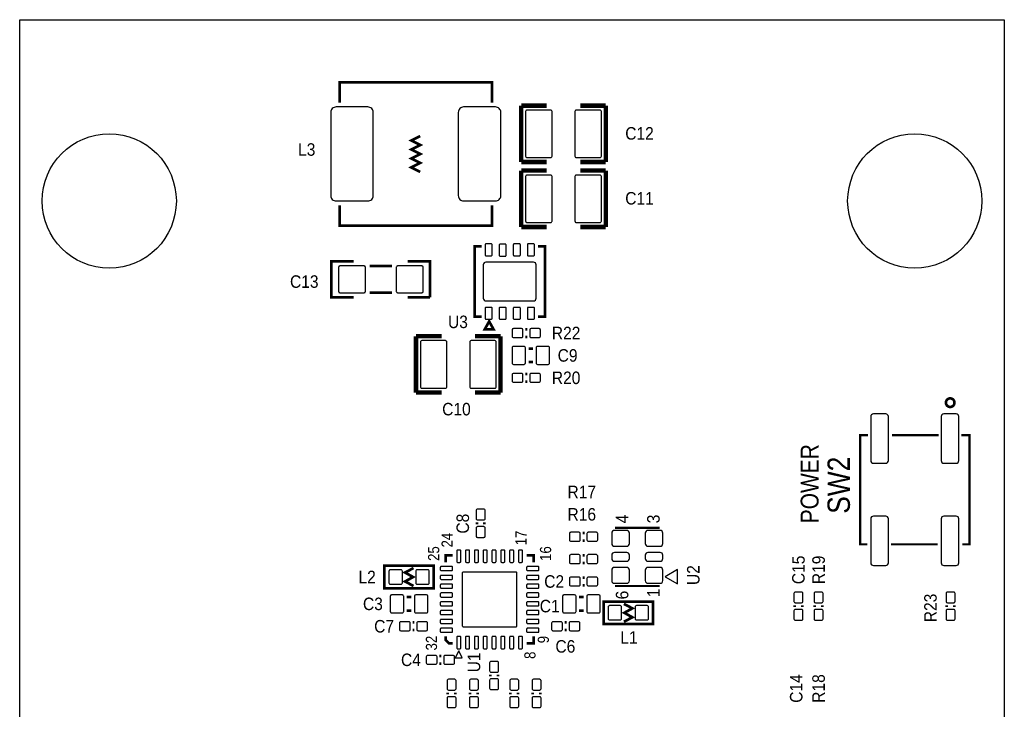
# Model space of a CAD drawing. Extents: x 0 to 2.2, y -0.97 to 6.75.
# Tile 3 of 3: x 0 to 2.2, y 5.21 to 6.75. Entities that reach past the tile are written whole.
import ezdxf
from ezdxf.enums import TextEntityAlignment as Align

# ---------------------------------------------------------------- set-up
doc = ezdxf.new("R2010")
doc.units = 0
for name, color, linetype in [('DESIGN_OUTLINE', 7, 'CONTINUOUS'), ('SILKSCREEN_TOP', 40, 'CONTINUOUS'), ('TOP', 103, 'CONTINUOUS')]:
    doc.layers.add(name, color=color, linetype=linetype)

msp = doc.modelspace()

# ---------------------------------------------------------------- linework, layer by layer
at = {"layer": 'DESIGN_OUTLINE'}
msp.add_lwpolyline([(0, 0), (0, 6.75), (2.2, 6.75), (2.2, 0)], close=True, dxfattribs=at)
at = {"layer": 'SILKSCREEN_TOP'}
for points, const_width in [([(1.055, 6.565), (1.055, 6.61), (0.715, 6.61), (0.715, 6.565)], 0.006), ([(1.12051, 6.43201), (1.12051, 6.55799)], 0.01), ([(1.12051, 6.55799), (1.1775, 6.55799)], 0.01), ([(1.30949, 6.55799), (1.2525, 6.55799)], 0.01), ([(1.30949, 6.43201), (1.30949, 6.55799)], 0.01), ([(0.895, 6.41), (0.875, 6.42), (0.895, 6.43), (0.875, 6.44), (0.895, 6.45), (0.875, 6.46), (0.895, 6.47), (0.875, 6.48), (0.895, 6.49)], 0.006), ([(1.1775, 6.43201), (1.12051, 6.43201)], 0.01), ([(1.2525, 6.43201), (1.30949, 6.43201)], 0.01), ([(1.12051, 6.28701), (1.12051, 6.41299)], 0.01), ([(1.12051, 6.41299), (1.1775, 6.41299)], 0.01), ([(1.30949, 6.41299), (1.2525, 6.41299)], 0.01), ([(1.30949, 6.28701), (1.30949, 6.41299)], 0.01), ([(1.055, 6.335), (1.055, 6.29), (0.715, 6.29), (0.715, 6.335)], 0.006), ([(1.1775, 6.28701), (1.12051, 6.28701)], 0.01), ([(1.2525, 6.28701), (1.30949, 6.28701)], 0.01), ([(1.03201, 6.24374), (1.01626, 6.24374), (1.01626, 6.08626), (1.03201, 6.08626)], 0.006), ([(1.15799, 6.24374), (1.17374, 6.24374), (1.17374, 6.08626), (1.15799, 6.08626)], 0.006), ([(0.74623, 6.12996), (0.69623, 6.12996), (0.69623, 6.20996), (0.74623, 6.20996)], 0.006), ([(0.867, 6.21), (0.917, 6.21), (0.917, 6.13)], 0.006), ([(0.832, 6.2), (0.782, 6.2)], 0.006), ([(0.832, 6.14), (0.782, 6.14)], 0.006), ([(0.917, 6.13), (0.867, 6.13)], 0.006), ([(1.04894, 6.07597), (1.03894, 6.05797), (1.05894, 6.05797), (1.04894, 6.07597)], 0.006), ([(1.134, 6.0585), (1.13, 6.0585)], 0.006), ([(0.9425, 6.04299), (0.88551, 6.04299)], 0.01), ([(0.88551, 6.04299), (0.88551, 5.91701)], 0.01), ([(1.0175, 6.04299), (1.07449, 6.04299)], 0.01), ([(1.07449, 6.04299), (1.07449, 5.91701)], 0.01), ([(1.134, 6.0415), (1.13, 6.0415)], 0.006), ([(1.137, 6.015), (1.147, 6.015)], 0.006), ([(1.137, 5.985), (1.147, 5.985)], 0.006), ([(1.13, 5.9585), (1.134, 5.9585)], 0.006), ([(1.13, 5.9415), (1.134, 5.9415)], 0.006), ([(0.88551, 5.91701), (0.9425, 5.91701)], 0.01), ([(1.07449, 5.91701), (1.0175, 5.91701)], 0.01), ([(1.89567, 5.82205), (1.87795, 5.82205), (1.87795, 5.57795), (1.8937, 5.57795)], 0.005), ([(2.05315, 5.82205), (1.94882, 5.82205)], 0.005), ([(2.1063, 5.57795), (2.12205, 5.57795), (2.12205, 5.82205), (2.10433, 5.82205)], 0.005), ([(1.0215, 5.627), (1.0215, 5.623)], 0.006), ([(1.0385, 5.627), (1.0385, 5.623)], 0.006), ([(1.43, 5.615), (1.33, 5.615)], 0.005), ([(1.262, 5.6035), (1.258, 5.6035)], 0.006), ([(1.262, 5.5865), (1.258, 5.5865)], 0.006), ([(1.94685, 5.57795), (2.05118, 5.57795)], 0.005), ([(0.96732, 5.55343), (0.95157, 5.55343), (0.95157, 5.53768)], 0.006), ([(1.14843, 5.53768), (1.14843, 5.55343), (1.13268, 5.55343)], 0.006), ([(1.262, 5.5535), (1.258, 5.5535)], 0.006), ([(0.815, 5.53), (0.925, 5.53), (0.925, 5.48), (0.815, 5.48), (0.815, 5.53)], 0.006), ([(0.88, 5.525), (0.861, 5.515), (0.879, 5.505), (0.861, 5.495), (0.88, 5.485)], 0.006), ([(1.262, 5.5365), (1.258, 5.5365)], 0.006), ([(1.258, 5.5035), (1.262, 5.5035)], 0.006), ([(1.258, 5.4865), (1.262, 5.4865)], 0.006), ([(1.33, 5.485), (1.43, 5.485)], 0.005), ([(0.865, 5.46), (0.875, 5.46)], 0.006), ([(1.25, 5.46), (1.26, 5.46)], 0.006), ([(1.415, 5.4), (1.305, 5.4), (1.305, 5.45), (1.415, 5.45), (1.415, 5.4)], 0.006), ([(1.35, 5.405), (1.369, 5.415), (1.351, 5.425), (1.369, 5.435), (1.35, 5.445)], 0.006), ([(1.7315, 5.442), (1.7315, 5.438)], 0.006), ([(1.7485, 5.442), (1.7485, 5.438)], 0.006), ([(1.7765, 5.438), (1.7765, 5.442)], 0.006), ([(1.7935, 5.438), (1.7935, 5.442)], 0.006), ([(2.0715, 5.438), (2.0715, 5.442)], 0.006), ([(2.0885, 5.438), (2.0885, 5.442)], 0.006), ([(0.865, 5.43), (0.875, 5.43)], 0.006), ([(1.25, 5.43), (1.26, 5.43)], 0.006), ([(0.878, 5.4035), (0.882, 5.4035)], 0.006), ([(1.222, 5.4035), (1.218, 5.4035)], 0.006), ([(0.878, 5.3865), (0.882, 5.3865)], 0.006), ([(0.95157, 5.37232), (0.95157, 5.36445), (0.95945, 5.35657), (0.96732, 5.35657)], 0.006), ([(1.13268, 5.35657), (1.14843, 5.35657), (1.14843, 5.37232)], 0.006), ([(1.222, 5.3865), (1.218, 5.3865)], 0.006), ([(0.938, 5.3285), (0.942, 5.3285)], 0.006), ([(0.938, 5.3115), (0.942, 5.3115)], 0.006), ([(1.0515, 5.283), (1.0515, 5.287)], 0.006), ([(1.0685, 5.283), (1.0685, 5.287)], 0.006), ([(0.9565, 5.243), (0.9565, 5.247)], 0.006), ([(0.9735, 5.243), (0.9735, 5.247)], 0.006), ([(1.0065, 5.243), (1.0065, 5.247)], 0.006), ([(1.0235, 5.243), (1.0235, 5.247)], 0.006), ([(1.0965, 5.243), (1.0965, 5.247)], 0.006), ([(1.1135, 5.243), (1.1135, 5.247)], 0.006), ([(1.1465, 5.243), (1.1465, 5.247)], 0.006), ([(1.1635, 5.243), (1.1635, 5.247)], 0.006)]:
    msp.add_lwpolyline(points, dxfattribs=dict(at, const_width=const_width))
at = {"layer": 'SILKSCREEN_TOP', "const_width": 0.00591}
msp.add_lwpolyline([(2.08866, 5.89449, 1.000123), (2.06951, 5.89449, 0.999877), (2.08866, 5.89449)], format="xyb", dxfattribs=at)
at = {"layer": 'SILKSCREEN_TOP'}
for points in [[(1.44203, 5.50576), (1.46959, 5.49001), (1.46959, 5.5215)], [(0.98109, 5.33984), (0.97322, 5.3241), (0.98898, 5.3241)]]:
    msp.add_lwpolyline(points, close=True, dxfattribs=at)
at = {"layer": 'TOP'}
for points in [[(0.778, 6.555), (0.707, 6.555, 0.414214), (0.695, 6.543), (0.695, 6.357, 0.414214), (0.707, 6.345), (0.778, 6.345, 0.414214), (0.79, 6.357), (0.79, 6.543, 0.414214)], [(1.063, 6.555), (0.992, 6.555, 0.414214), (0.98, 6.543), (0.98, 6.357, 0.414214), (0.992, 6.345), (1.063, 6.345, 0.414214), (1.075, 6.357), (1.075, 6.543, 0.414214)], [(1.13338, 6.442), (1.18638, 6.442, 0.414214), (1.18938, 6.445), (1.18938, 6.545, 0.414214), (1.18638, 6.548), (1.13338, 6.548, 0.414214), (1.13038, 6.545), (1.13038, 6.445, 0.414214)], [(1.24362, 6.442), (1.29662, 6.442, 0.414214), (1.29962, 6.445), (1.29962, 6.545, 0.414214), (1.29662, 6.548), (1.24362, 6.548, 0.414214), (1.24062, 6.545), (1.24062, 6.445, 0.414214)], [(1.13338, 6.297), (1.18638, 6.297, 0.414214), (1.18938, 6.3), (1.18938, 6.4, 0.414214), (1.18638, 6.403), (1.13338, 6.403, 0.414214), (1.13038, 6.4), (1.13038, 6.3, 0.414214)], [(1.24362, 6.297), (1.29662, 6.297, 0.414214), (1.29962, 6.3), (1.29962, 6.4, 0.414214), (1.29662, 6.403), (1.24362, 6.403, 0.414214), (1.24062, 6.4), (1.24062, 6.3, 0.414214)], [(1.05366, 6.24915), (1.04186, 6.24915, 0.415705), (1.03989, 6.24718), (1.03989, 6.22456, 0.415705), (1.04186, 6.22259), (1.05366, 6.22259, 0.415705), (1.05563, 6.22456), (1.05563, 6.24718, 0.415705)], [(1.08515, 6.24836), (1.07335, 6.24836, 0.415705), (1.07138, 6.24639), (1.07138, 6.22377, 0.415705), (1.07335, 6.2218), (1.08515, 6.2218, 0.415705), (1.08712, 6.22377), (1.08712, 6.24639, 0.415705)], [(1.11665, 6.24915), (1.10485, 6.24915, 0.415705), (1.10288, 6.24718), (1.10288, 6.22456, 0.415705), (1.10485, 6.22259), (1.11665, 6.22259, 0.415705), (1.11862, 6.22456), (1.11862, 6.24718, 0.415705)], [(1.14814, 6.24915), (1.13634, 6.24915, 0.415705), (1.13437, 6.24718), (1.13437, 6.22456, 0.415705), (1.13634, 6.22259), (1.14814, 6.22259, 0.415705), (1.15011, 6.22456), (1.15011, 6.24718, 0.415705)], [(1.04185, 6.12169), (1.14815, 6.12169, 0.414401), (1.15406, 6.1276), (1.15406, 6.2024, 0.414401), (1.14815, 6.20831), (1.04185, 6.20831, 0.414401), (1.03594, 6.2024), (1.03594, 6.1276, 0.414401)], [(0.7155, 6.14), (0.7695, 6.14, 0.414214), (0.7725, 6.143), (0.7725, 6.197, 0.414214), (0.7695, 6.2), (0.7155, 6.2, 0.414214), (0.7125, 6.197), (0.7125, 6.143, 0.414214)], [(0.8445, 6.14), (0.8985, 6.14, 0.414214), (0.9015, 6.143), (0.9015, 6.197, 0.414214), (0.8985, 6.2), (0.8445, 6.2, 0.414214), (0.8415, 6.197), (0.8415, 6.143, 0.414214)], [(1.05366, 6.10741), (1.04186, 6.10741, 0.415705), (1.03989, 6.10544), (1.03989, 6.08282, 0.415705), (1.04186, 6.08085), (1.05366, 6.08085, 0.415705), (1.05563, 6.08282), (1.05563, 6.10544, 0.415705)], [(1.08515, 6.10741), (1.07335, 6.10741, 0.415705), (1.07138, 6.10544), (1.07138, 6.08282, 0.415705), (1.07335, 6.08085), (1.08515, 6.08085, 0.415705), (1.08712, 6.08282), (1.08712, 6.10544, 0.415705)], [(1.11665, 6.10741), (1.10485, 6.10741, 0.415705), (1.10288, 6.10544), (1.10288, 6.08282, 0.415705), (1.10485, 6.08085), (1.11665, 6.08085, 0.415705), (1.11862, 6.08282), (1.11862, 6.10544, 0.415705)], [(1.14814, 6.10741), (1.13634, 6.10741, 0.415705), (1.13437, 6.10544), (1.13437, 6.08282, 0.415705), (1.13634, 6.08085), (1.14814, 6.08085, 0.415705), (1.15011, 6.08282), (1.15011, 6.10544, 0.415705)], [(1.1035, 6.04), (1.1215, 6.04, 0.414214), (1.1245, 6.043), (1.1245, 6.057, 0.414214), (1.1215, 6.06), (1.1035, 6.06, 0.414214), (1.1005, 6.057), (1.1005, 6.043, 0.414214)], [(1.1425, 6.04), (1.1605, 6.04, 0.414214), (1.1635, 6.043), (1.1635, 6.057, 0.414214), (1.1605, 6.06), (1.1425, 6.06, 0.414214), (1.1395, 6.057), (1.1395, 6.043, 0.414214)], [(0.95138, 6.033), (0.89838, 6.033, 0.414214), (0.89538, 6.03), (0.89538, 5.93, 0.414214), (0.89838, 5.927), (0.95138, 5.927, 0.414214), (0.95438, 5.93), (0.95438, 6.03, 0.414214)], [(1.06162, 6.033), (1.00862, 6.033, 0.414214), (1.00562, 6.03), (1.00562, 5.93, 0.414214), (1.00862, 5.927), (1.06162, 5.927, 0.414214), (1.06462, 5.93), (1.06462, 6.03, 0.414214)], [(1.127, 6.02), (1.103, 6.02, 0.414214), (1.1, 6.017), (1.1, 5.983, 0.414214), (1.103, 5.98), (1.127, 5.98, 0.414214), (1.13, 5.983), (1.13, 6.017, 0.414214)], [(1.181, 6.02), (1.157, 6.02, 0.414214), (1.154, 6.017), (1.154, 5.983, 0.414214), (1.157, 5.98), (1.181, 5.98, 0.414214), (1.184, 5.983), (1.184, 6.017, 0.414214)], [(1.1215, 5.96), (1.1035, 5.96, 0.414214), (1.1005, 5.957), (1.1005, 5.943, 0.414214), (1.1035, 5.94), (1.1215, 5.94, 0.414214), (1.1245, 5.943), (1.1245, 5.957, 0.414214)], [(1.1605, 5.96), (1.1425, 5.96, 0.414214), (1.1395, 5.957), (1.1395, 5.943, 0.414214), (1.1425, 5.94), (1.1605, 5.94, 0.414214), (1.1635, 5.943), (1.1635, 5.957, 0.414214)], [(1.90157, 5.86338), (1.90157, 5.76496, 0.414432), (1.90748, 5.75905), (1.93504, 5.75905, 0.414432), (1.94095, 5.76496), (1.94095, 5.86338, 0.414432), (1.93504, 5.86929), (1.90748, 5.86929, 0.414432)], [(2.05905, 5.86338), (2.05905, 5.76496, 0.414432), (2.06496, 5.75905), (2.09252, 5.75905, 0.414432), (2.09843, 5.76496), (2.09843, 5.86338, 0.414432), (2.09252, 5.86929), (2.06496, 5.86929, 0.414432)], [(1.04, 5.6355), (1.04, 5.6535, 0.414214), (1.037, 5.6565), (1.023, 5.6565, 0.414214), (1.02, 5.6535), (1.02, 5.6355, 0.414214), (1.023, 5.6325), (1.037, 5.6325, 0.414214)], [(1.90157, 5.63504), (1.90157, 5.53662, 0.414432), (1.90748, 5.53071), (1.93504, 5.53071, 0.414432), (1.94095, 5.53662), (1.94095, 5.63504, 0.414432), (1.93504, 5.64095), (1.90748, 5.64095, 0.414432)], [(2.05905, 5.63504), (2.05905, 5.53662, 0.414432), (2.06496, 5.53071), (2.09252, 5.53071, 0.414432), (2.09843, 5.53662), (2.09843, 5.63504, 0.414432), (2.09252, 5.64095), (2.06496, 5.64095, 0.414432)], [(1.04, 5.5965), (1.04, 5.6145, 0.414214), (1.037, 5.6175), (1.023, 5.6175, 0.414214), (1.02, 5.6145), (1.02, 5.5965, 0.414214), (1.023, 5.5935), (1.037, 5.5935, 0.414214)], [(1.2315, 5.585), (1.2495, 5.585, 0.414214), (1.2525, 5.588), (1.2525, 5.602, 0.414214), (1.2495, 5.605), (1.2315, 5.605, 0.414214), (1.2285, 5.602), (1.2285, 5.588, 0.414214)], [(1.2705, 5.585), (1.2885, 5.585, 0.414214), (1.2915, 5.588), (1.2915, 5.602, 0.414214), (1.2885, 5.605), (1.2705, 5.605, 0.414214), (1.2675, 5.602), (1.2675, 5.588, 0.414214)], [(1.36229, 5.57953), (1.36229, 5.60315, 0.41438), (1.35638, 5.60906), (1.32882, 5.60906, 0.41438), (1.32291, 5.60315), (1.32291, 5.57953, 0.41438), (1.32882, 5.57362), (1.35638, 5.57362, 0.41438)], [(1.43709, 5.57953), (1.43709, 5.60315, 0.41438), (1.43118, 5.60906), (1.40362, 5.60906, 0.41438), (1.39771, 5.60315), (1.39771, 5.57953, 0.41438), (1.40362, 5.57362), (1.43118, 5.57362, 0.41438)], [(0.98366, 5.56524), (0.97854, 5.56524, 0.414214), (0.97657, 5.56327), (0.97657, 5.53965, 0.414214), (0.97854, 5.53768), (0.98366, 5.53768, 0.414214), (0.98563, 5.53965), (0.98563, 5.56327, 0.414214)], [(1.00335, 5.56524), (0.99823, 5.56524, 0.414214), (0.99626, 5.56327), (0.99626, 5.53965, 0.414214), (0.99823, 5.53768), (1.00335, 5.53768, 0.414214), (1.00532, 5.53965), (1.00532, 5.56327, 0.414214)], [(1.02303, 5.56524), (1.01791, 5.56524, 0.414214), (1.01594, 5.56327), (1.01594, 5.53965, 0.414214), (1.01791, 5.53768), (1.02303, 5.53768, 0.414214), (1.025, 5.53965), (1.025, 5.56327, 0.414214)], [(1.04272, 5.56524), (1.0376, 5.56524, 0.414214), (1.03563, 5.56327), (1.03563, 5.53965, 0.414214), (1.0376, 5.53768), (1.04272, 5.53768, 0.414214), (1.04469, 5.53965), (1.04469, 5.56327, 0.414214)], [(1.0624, 5.56524), (1.05728, 5.56524, 0.414214), (1.05531, 5.56327), (1.05531, 5.53965, 0.414214), (1.05728, 5.53768), (1.0624, 5.53768, 0.414214), (1.06437, 5.53965), (1.06437, 5.56327, 0.414214)], [(1.08209, 5.56524), (1.07697, 5.56524, 0.414214), (1.075, 5.56327), (1.075, 5.53965, 0.414214), (1.07697, 5.53768), (1.08209, 5.53768, 0.414214), (1.08406, 5.53965), (1.08406, 5.56327, 0.414214)], [(1.10177, 5.56524), (1.09665, 5.56524, 0.414214), (1.09468, 5.56327), (1.09468, 5.53965, 0.414214), (1.09665, 5.53768), (1.10177, 5.53768, 0.414214), (1.10374, 5.53965), (1.10374, 5.56327, 0.414214)], [(1.12146, 5.56524), (1.11634, 5.56524, 0.414214), (1.11437, 5.56327), (1.11437, 5.53965, 0.414214), (1.11634, 5.53768), (1.12146, 5.53768, 0.414214), (1.12343, 5.53965), (1.12343, 5.56327, 0.414214)], [(1.2315, 5.535), (1.2495, 5.535, 0.414214), (1.2525, 5.538), (1.2525, 5.552, 0.414214), (1.2495, 5.555), (1.2315, 5.555, 0.414214), (1.2285, 5.552), (1.2285, 5.538, 0.414214)], [(1.2705, 5.535), (1.2885, 5.535, 0.414214), (1.2915, 5.538), (1.2915, 5.552, 0.414214), (1.2885, 5.555), (1.2705, 5.555, 0.414214), (1.2675, 5.552), (1.2675, 5.538, 0.414214)], [(1.36229, 5.54606), (1.36229, 5.55394, 0.414082), (1.35638, 5.55984), (1.32882, 5.55984, 0.414082), (1.32291, 5.55394), (1.32291, 5.54606, 0.414082), (1.32882, 5.54016), (1.35638, 5.54016, 0.414082)], [(1.43709, 5.54606), (1.43709, 5.55394, 0.414082), (1.43118, 5.55984), (1.40362, 5.55984, 0.414082), (1.39771, 5.55394), (1.39771, 5.54606, 0.414082), (1.40362, 5.54016), (1.43118, 5.54016, 0.414082)], [(0.93976, 5.52646), (0.93976, 5.52134, 0.414214), (0.94173, 5.51937), (0.96535, 5.51937, 0.414214), (0.96732, 5.52134), (0.96732, 5.52646, 0.414214), (0.96535, 5.52843), (0.94173, 5.52843, 0.414214)], [(1.16024, 5.52134), (1.16024, 5.52646, 0.414214), (1.15827, 5.52843), (1.13465, 5.52843, 0.414214), (1.13268, 5.52646), (1.13268, 5.52134, 0.414214), (1.13465, 5.51937), (1.15827, 5.51937, 0.414214)], [(1.36229, 5.49685), (1.36229, 5.52047, 0.41438), (1.35638, 5.52638), (1.32882, 5.52638, 0.41438), (1.32291, 5.52047), (1.32291, 5.49685, 0.41438), (1.32882, 5.49094), (1.35638, 5.49094, 0.41438)], [(1.43709, 5.49685), (1.43709, 5.52047, 0.41438), (1.43118, 5.52638), (1.40362, 5.52638, 0.41438), (1.39771, 5.52047), (1.39771, 5.49685, 0.41438), (1.40362, 5.49094), (1.43118, 5.49094, 0.41438)], [(0.852, 5.521), (0.828, 5.521, 0.414214), (0.825, 5.518), (0.825, 5.492, 0.414214), (0.828, 5.489), (0.852, 5.489, 0.414214), (0.855, 5.492), (0.855, 5.518, 0.414214)], [(0.912, 5.521), (0.888, 5.521, 0.414214), (0.885, 5.518), (0.885, 5.492, 0.414214), (0.888, 5.489), (0.912, 5.489, 0.414214), (0.915, 5.492), (0.915, 5.518, 0.414214)], [(0.93976, 5.50677), (0.93976, 5.50165, 0.414214), (0.94173, 5.49968), (0.96535, 5.49968, 0.414214), (0.96732, 5.50165), (0.96732, 5.50677, 0.414214), (0.96535, 5.50874), (0.94173, 5.50874, 0.414214)], [(0.98898, 5.51405), (0.98898, 5.39595, 0.415705), (0.99095, 5.39398), (1.10905, 5.39398, 0.415705), (1.11102, 5.39595), (1.11102, 5.51405, 0.415705), (1.10905, 5.51602), (0.99095, 5.51602, 0.415705)], [(1.16024, 5.50165), (1.16024, 5.50677, 0.414214), (1.15827, 5.50874), (1.13465, 5.50874, 0.414214), (1.13268, 5.50677), (1.13268, 5.50165, 0.414214), (1.13465, 5.49968), (1.15827, 5.49968, 0.414214)], [(1.2495, 5.505), (1.2315, 5.505, 0.414214), (1.2285, 5.502), (1.2285, 5.488, 0.414214), (1.2315, 5.485), (1.2495, 5.485, 0.414214), (1.2525, 5.488), (1.2525, 5.502, 0.414214)], [(1.2885, 5.505), (1.2705, 5.505, 0.414214), (1.2675, 5.502), (1.2675, 5.488, 0.414214), (1.2705, 5.485), (1.2885, 5.485, 0.414214), (1.2915, 5.488), (1.2915, 5.502, 0.414214)], [(0.93976, 5.48709), (0.93976, 5.48197, 0.414214), (0.94173, 5.48), (0.96535, 5.48, 0.414214), (0.96732, 5.48197), (0.96732, 5.48709, 0.414214), (0.96535, 5.48906), (0.94173, 5.48906, 0.414214)], [(1.16024, 5.48197), (1.16024, 5.48709, 0.414214), (1.15827, 5.48906), (1.13465, 5.48906, 0.414214), (1.13268, 5.48709), (1.13268, 5.48197, 0.414214), (1.13465, 5.48), (1.15827, 5.48, 0.414214)], [(0.855, 5.465), (0.831, 5.465, 0.414214), (0.828, 5.462), (0.828, 5.428, 0.414214), (0.831, 5.425), (0.855, 5.425, 0.414214), (0.858, 5.428), (0.858, 5.462, 0.414214)], [(0.909, 5.465), (0.885, 5.465, 0.414214), (0.882, 5.462), (0.882, 5.428, 0.414214), (0.885, 5.425), (0.909, 5.425, 0.414214), (0.912, 5.428), (0.912, 5.462, 0.414214)], [(0.93976, 5.4674), (0.93976, 5.46228, 0.414214), (0.94173, 5.46031), (0.96535, 5.46031, 0.414214), (0.96732, 5.46228), (0.96732, 5.4674, 0.414214), (0.96535, 5.46937), (0.94173, 5.46937, 0.414214)], [(1.16024, 5.46228), (1.16024, 5.4674, 0.414214), (1.15827, 5.46937), (1.13465, 5.46937, 0.414214), (1.13268, 5.4674), (1.13268, 5.46228, 0.414214), (1.13465, 5.46031), (1.15827, 5.46031, 0.414214)], [(1.24, 5.465), (1.216, 5.465, 0.414214), (1.213, 5.462), (1.213, 5.428, 0.414214), (1.216, 5.425), (1.24, 5.425, 0.414214), (1.243, 5.428), (1.243, 5.462, 0.414214)], [(1.294, 5.465), (1.27, 5.465, 0.414214), (1.267, 5.462), (1.267, 5.428, 0.414214), (1.27, 5.425), (1.294, 5.425, 0.414214), (1.297, 5.428), (1.297, 5.462, 0.414214)], [(1.75, 5.4505), (1.75, 5.4685, 0.414214), (1.747, 5.4715), (1.733, 5.4715, 0.414214), (1.73, 5.4685), (1.73, 5.4505, 0.414214), (1.733, 5.4475), (1.747, 5.4475, 0.414214)], [(1.775, 5.4685), (1.775, 5.4505, 0.414214), (1.778, 5.4475), (1.792, 5.4475, 0.414214), (1.795, 5.4505), (1.795, 5.4685, 0.414214), (1.792, 5.4715), (1.778, 5.4715, 0.414214)], [(2.07, 5.4685), (2.07, 5.4505, 0.414214), (2.073, 5.4475), (2.087, 5.4475, 0.414214), (2.09, 5.4505), (2.09, 5.4685, 0.414214), (2.087, 5.4715), (2.073, 5.4715, 0.414214)], [(0.93976, 5.44772), (0.93976, 5.4426, 0.414214), (0.94173, 5.44063), (0.96535, 5.44063, 0.414214), (0.96732, 5.4426), (0.96732, 5.44772, 0.414214), (0.96535, 5.44969), (0.94173, 5.44969, 0.414214)], [(1.16024, 5.4426), (1.16024, 5.44772, 0.414214), (1.15827, 5.44969), (1.13465, 5.44969, 0.414214), (1.13268, 5.44772), (1.13268, 5.4426, 0.414214), (1.13465, 5.44063), (1.15827, 5.44063, 0.414214)], [(1.318, 5.409), (1.342, 5.409, 0.414214), (1.345, 5.412), (1.345, 5.438, 0.414214), (1.342, 5.441), (1.318, 5.441, 0.414214), (1.315, 5.438), (1.315, 5.412, 0.414214)], [(1.378, 5.409), (1.402, 5.409, 0.414214), (1.405, 5.412), (1.405, 5.438, 0.414214), (1.402, 5.441), (1.378, 5.441, 0.414214), (1.375, 5.438), (1.375, 5.412, 0.414214)], [(0.93976, 5.42803), (0.93976, 5.42291, 0.414214), (0.94173, 5.42094), (0.96535, 5.42094, 0.414214), (0.96732, 5.42291), (0.96732, 5.42803, 0.414214), (0.96535, 5.43), (0.94173, 5.43, 0.414214)], [(1.16024, 5.42291), (1.16024, 5.42803, 0.414214), (1.15827, 5.43), (1.13465, 5.43, 0.414214), (1.13268, 5.42803), (1.13268, 5.42291, 0.414214), (1.13465, 5.42094), (1.15827, 5.42094, 0.414214)], [(1.75, 5.4115), (1.75, 5.4295, 0.414214), (1.747, 5.4325), (1.733, 5.4325, 0.414214), (1.73, 5.4295), (1.73, 5.4115, 0.414214), (1.733, 5.4085), (1.747, 5.4085, 0.414214)], [(1.775, 5.4295), (1.775, 5.4115, 0.414214), (1.778, 5.4085), (1.792, 5.4085, 0.414214), (1.795, 5.4115), (1.795, 5.4295, 0.414214), (1.792, 5.4325), (1.778, 5.4325, 0.414214)], [(2.07, 5.4295), (2.07, 5.4115, 0.414214), (2.073, 5.4085), (2.087, 5.4085, 0.414214), (2.09, 5.4115), (2.09, 5.4295, 0.414214), (2.087, 5.4325), (2.073, 5.4325, 0.414214)], [(0.8695, 5.405), (0.8515, 5.405, 0.414214), (0.8485, 5.402), (0.8485, 5.388, 0.414214), (0.8515, 5.385), (0.8695, 5.385, 0.414214), (0.8725, 5.388), (0.8725, 5.402, 0.414214)], [(0.9085, 5.405), (0.8905, 5.405, 0.414214), (0.8875, 5.402), (0.8875, 5.388, 0.414214), (0.8905, 5.385), (0.9085, 5.385, 0.414214), (0.9115, 5.388), (0.9115, 5.402, 0.414214)], [(0.93976, 5.40835), (0.93976, 5.40323, 0.414214), (0.94173, 5.40126), (0.96535, 5.40126, 0.414214), (0.96732, 5.40323), (0.96732, 5.40835, 0.414214), (0.96535, 5.41032), (0.94173, 5.41032, 0.414214)], [(0.93976, 5.38866), (0.93976, 5.38354, 0.414214), (0.94173, 5.38157), (0.96535, 5.38157, 0.414214), (0.96732, 5.38354), (0.96732, 5.38866, 0.414214), (0.96535, 5.39063), (0.94173, 5.39063, 0.414214)], [(1.16024, 5.40323), (1.16024, 5.40835, 0.414214), (1.15827, 5.41032), (1.13465, 5.41032, 0.414214), (1.13268, 5.40835), (1.13268, 5.40323, 0.414214), (1.13465, 5.40126), (1.15827, 5.40126, 0.414214)], [(1.16024, 5.38354), (1.16024, 5.38866, 0.414214), (1.15827, 5.39063), (1.13465, 5.39063, 0.414214), (1.13268, 5.38866), (1.13268, 5.38354, 0.414214), (1.13465, 5.38157), (1.15827, 5.38157, 0.414214)], [(1.1915, 5.385), (1.2095, 5.385, 0.414214), (1.2125, 5.388), (1.2125, 5.402, 0.414214), (1.2095, 5.405), (1.1915, 5.405, 0.414214), (1.1885, 5.402), (1.1885, 5.388, 0.414214)], [(1.2305, 5.385), (1.2485, 5.385, 0.414214), (1.2515, 5.388), (1.2515, 5.402, 0.414214), (1.2485, 5.405), (1.2305, 5.405, 0.414214), (1.2275, 5.402), (1.2275, 5.388, 0.414214)], [(0.97854, 5.34476), (0.98366, 5.34476, 0.414214), (0.98563, 5.34673), (0.98563, 5.37035, 0.414214), (0.98366, 5.37232), (0.97854, 5.37232, 0.414214), (0.97657, 5.37035), (0.97657, 5.34673, 0.414214)], [(0.99823, 5.34476), (1.00335, 5.34476, 0.414214), (1.00532, 5.34673), (1.00532, 5.37035, 0.414214), (1.00335, 5.37232), (0.99823, 5.37232, 0.414214), (0.99626, 5.37035), (0.99626, 5.34673, 0.414214)], [(1.01791, 5.34476), (1.02303, 5.34476, 0.414214), (1.025, 5.34673), (1.025, 5.37035, 0.414214), (1.02303, 5.37232), (1.01791, 5.37232, 0.414214), (1.01594, 5.37035), (1.01594, 5.34673, 0.414214)], [(1.0376, 5.34476), (1.04272, 5.34476, 0.414214), (1.04469, 5.34673), (1.04469, 5.37035, 0.414214), (1.04272, 5.37232), (1.0376, 5.37232, 0.414214), (1.03563, 5.37035), (1.03563, 5.34673, 0.414214)], [(1.05728, 5.34476), (1.0624, 5.34476, 0.414214), (1.06437, 5.34673), (1.06437, 5.37035, 0.414214), (1.0624, 5.37232), (1.05728, 5.37232, 0.414214), (1.05531, 5.37035), (1.05531, 5.34673, 0.414214)], [(1.07697, 5.34476), (1.08209, 5.34476, 0.414214), (1.08406, 5.34673), (1.08406, 5.37035, 0.414214), (1.08209, 5.37232), (1.07697, 5.37232, 0.414214), (1.075, 5.37035), (1.075, 5.34673, 0.414214)], [(1.09665, 5.34476), (1.10177, 5.34476, 0.414214), (1.10374, 5.34673), (1.10374, 5.37035, 0.414214), (1.10177, 5.37232), (1.09665, 5.37232, 0.414214), (1.09468, 5.37035), (1.09468, 5.34673, 0.414214)], [(1.11634, 5.34476), (1.12146, 5.34476, 0.414214), (1.12343, 5.34673), (1.12343, 5.37035, 0.414214), (1.12146, 5.37232), (1.11634, 5.37232, 0.414214), (1.11437, 5.37035), (1.11437, 5.34673, 0.414214)], [(0.9295, 5.33), (0.9115, 5.33, 0.414214), (0.9085, 5.327), (0.9085, 5.313, 0.414214), (0.9115, 5.31), (0.9295, 5.31, 0.414214), (0.9325, 5.313), (0.9325, 5.327, 0.414214)], [(0.9685, 5.33), (0.9505, 5.33, 0.414214), (0.9475, 5.327), (0.9475, 5.313, 0.414214), (0.9505, 5.31), (0.9685, 5.31, 0.414214), (0.9715, 5.313), (0.9715, 5.327, 0.414214)], [(1.05, 5.3135), (1.05, 5.2955, 0.414214), (1.053, 5.2925), (1.067, 5.2925, 0.414214), (1.07, 5.2955), (1.07, 5.3135, 0.414214), (1.067, 5.3165), (1.053, 5.3165, 0.414214)], [(0.955, 5.2735), (0.955, 5.2555, 0.414214), (0.958, 5.2525), (0.972, 5.2525, 0.414214), (0.975, 5.2555), (0.975, 5.2735, 0.414214), (0.972, 5.2765), (0.958, 5.2765, 0.414214)], [(1.005, 5.2735), (1.005, 5.2555, 0.414214), (1.008, 5.2525), (1.022, 5.2525, 0.414214), (1.025, 5.2555), (1.025, 5.2735, 0.414214), (1.022, 5.2765), (1.008, 5.2765, 0.414214)], [(1.05, 5.2745), (1.05, 5.2565, 0.414214), (1.053, 5.2535), (1.067, 5.2535, 0.414214), (1.07, 5.2565), (1.07, 5.2745, 0.414214), (1.067, 5.2775), (1.053, 5.2775, 0.414214)], [(1.095, 5.2735), (1.095, 5.2555, 0.414214), (1.098, 5.2525), (1.112, 5.2525, 0.414214), (1.115, 5.2555), (1.115, 5.2735, 0.414214), (1.112, 5.2765), (1.098, 5.2765, 0.414214)], [(1.145, 5.2735), (1.145, 5.2555, 0.414214), (1.148, 5.2525), (1.162, 5.2525, 0.414214), (1.165, 5.2555), (1.165, 5.2735, 0.414214), (1.162, 5.2765), (1.148, 5.2765, 0.414214)], [(0.955, 5.2345), (0.955, 5.2165, 0.414214), (0.958, 5.2135), (0.972, 5.2135, 0.414214), (0.975, 5.2165), (0.975, 5.2345, 0.414214), (0.972, 5.2375), (0.958, 5.2375, 0.414214)], [(1.005, 5.2345), (1.005, 5.2165, 0.414214), (1.008, 5.2135), (1.022, 5.2135, 0.414214), (1.025, 5.2165), (1.025, 5.2345, 0.414214), (1.022, 5.2375), (1.008, 5.2375, 0.414214)], [(1.095, 5.2345), (1.095, 5.2165, 0.414214), (1.098, 5.2135), (1.112, 5.2135, 0.414214), (1.115, 5.2165), (1.115, 5.2345, 0.414214), (1.112, 5.2375), (1.098, 5.2375, 0.414214)], [(1.145, 5.2345), (1.145, 5.2165, 0.414214), (1.148, 5.2135), (1.162, 5.2135, 0.414214), (1.165, 5.2165), (1.165, 5.2345, 0.414214), (1.162, 5.2375), (1.148, 5.2375, 0.414214)]]:
    msp.add_lwpolyline(points, format="xyb", close=True, dxfattribs=at)
for centre in [(0.2, 6.345), (2, 6.345)]:
    msp.add_circle(centre, 0.15, dxfattribs=at)

# ---------------------------------------------------------------- texts
at = {"layer": 'SILKSCREEN_TOP', "width": 0.928571}
for s, p in [('C12', (1.353, 6.482)), ('L3', (0.622, 6.446)), ('C11', (1.353, 6.337)), ('C13', (0.604, 6.151)), ('U3', (0.957, 6.061)), ('R22', (1.189, 6.036)), ('C9', (1.202, 5.986)), ('R20', (1.189, 5.936)), ('C10', (0.944, 5.866)), ('R17', (1.224, 5.681)), ('R16', (1.224, 5.631)), ('L2', (0.757, 5.491)), ('C2', (1.172, 5.481)), ('C3', (0.767, 5.431)), ('C1', (1.162, 5.426)), ('C7', (0.792, 5.381)), ('L1', (1.342, 5.356)), ('C6', (1.197, 5.336)), ('C4', (0.852, 5.306))]:
    msp.add_text(s, height=0.028, dxfattribs=at).set_placement(p)
at = {"layer": 'SILKSCREEN_TOP'}
for s, height, width, p in [('POWER', 0.04, 0.875, (1.785, 5.625)), ('C8', 0.028, 0.928571, (1.004, 5.602)), ('4', 0.028, 0.928571, (1.36, 5.625)), ('3', 0.028, 0.928571, (1.43, 5.625)), ('24', 0.025, 0.88, (0.9675, 5.571)), ('17', 0.025, 0.88, (1.1325, 5.576)), ('25', 0.025, 0.88, (0.9375, 5.541)), ('16', 0.025, 0.88, (1.1875, 5.541)), ('C15', 0.028, 0.928571, (1.754, 5.489)), ('R19', 0.028, 0.928571, (1.799, 5.489)), ('U2', 0.028, 0.928571, (1.519, 5.487)), ('6', 0.028, 0.928571, (1.36, 5.455)), ('1', 0.028, 0.928571, (1.43, 5.46)), ('R23', 0.028, 0.928571, (2.049, 5.404)), ('32', 0.025, 0.88, (0.9325, 5.341)), ('9', 0.025, 0.88, (1.1825, 5.357)), ('U1', 0.028, 0.928571, (1.029, 5.292)), ('8', 0.025, 0.88, (1.1525, 5.322)), ('C14', 0.028, 0.928571, (1.749, 5.224)), ('R18', 0.028, 0.928571, (1.799, 5.224))]:
    msp.add_text(s, height=height, rotation=90, dxfattribs=dict(at, width=width)).set_placement(p)
at = {"layer": 'SILKSCREEN_TOP', "width": 0.88}
msp.add_text('SW2', height=0.05, rotation=90, dxfattribs=at).set_placement((1.855, 5.71), align=Align.CENTER)

doc.saveas('drawing.dxf')
